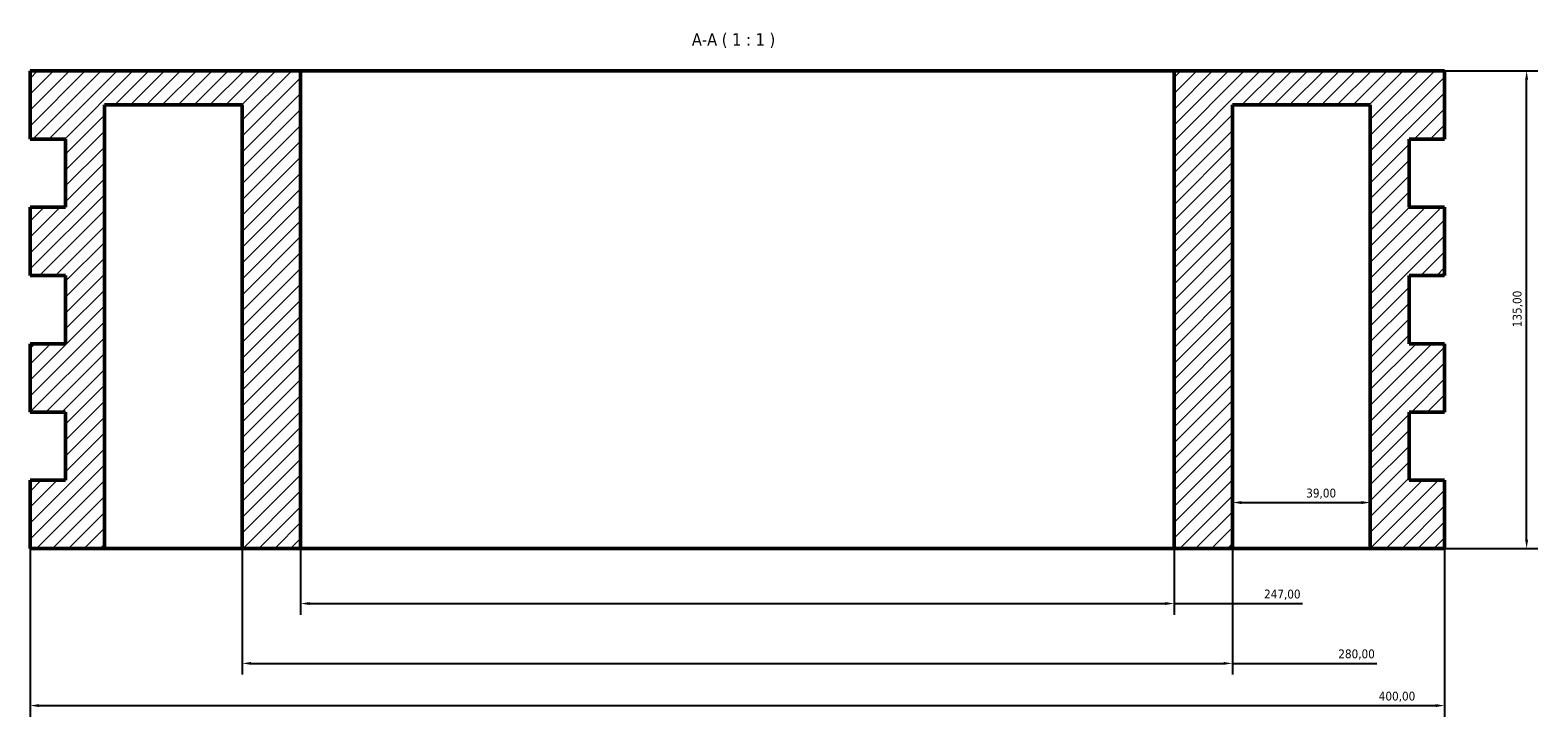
# Model space of a CAD drawing. Header units: millimetres. Extents: x -425 to 1874, y -477 to 1082.
# Tile 2 of 3: x 1382 to 1808, y 164 to 358. Entities that reach past the tile are written whole.
import ezdxf

# ---------------------------------------------------------------- set-up
doc = ezdxf.new("R2010")
doc.units = ezdxf.units.MM
for name, color, linetype, lineweight in [('Dimension (ISO)', 7, 'Continuous', 25), ('Hatch (ISO)', 7, 'Continuous', 18), ('Symbol (ISO)', 7, 'Continuous', 25), ('Visible (ISO)', 7, 'Continuous', 50)]:
    doc.layers.add(name, color=color, linetype=linetype, lineweight=lineweight)
doc.styles.add('Label Text (ISO)', font='tahoma.ttf')
doc.styles.add('Note Text (ISO)', font='tahoma.ttf')
doc.dimstyles.new('Default (ISO)', dxfattribs={"dimtxt": 2.5, "dimasz": 2.5, "dimexe": 3.175, "dimexo": 0, "dimgap": 0.762, "dimtad": 1, "dimrnd": 1e-08, "dimzin": 0, "dimtxsty": 'Note Text (ISO)', "dimcen": 0.09, "dimdle": 10, "dimclrd": 256, "dimclre": 256, "dimclrt": 232, "dimazin": 0, "dimtfac": 1.40208, "dimtmove": 0, "dimatfit": 3, "dimfxl": 1, "dimtolj": 1, "dimtzin": 0, "dimlwd": -1, "dimlwe": -1, "dimarcsym": 0})

# ---------------------------------------------------------------- blocks, each defined once
blk = doc.blocks.new('*D7')
at = {"layer": 'Defpoints', "color": 0, "transparency": 16777216}
for p in [(1382.03, 211.93), (1782.03, 211.93), (1782.03, 167.53)]:
    blk.add_point(p, dxfattribs=at)
at = {"layer": 'Dimension (ISO)', "transparency": 16777216}
for p, q in [((1382.03, 211.93), (1382.03, 164.35)), ((1782.03, 211.93), (1782.03, 164.35)), ((1384.53, 167.53), (1779.53, 167.53))]:
    blk.add_line(p, q, dxfattribs=at)
for points in [[(1384.53, 167.94), (1384.53, 167.11), (1382.03, 167.53)], [(1779.53, 167.94), (1779.53, 167.11), (1782.03, 167.53)]]:
    blk.add_solid(points, dxfattribs=at)
at = {"layer": 'Dimension (ISO)', "color": 232, "true_color": 0xca0064, "transparency": 16777216, "insert": (1763.42, 171.46), "char_height": 2.5, "attachment_point": 1, "style": 'Note Text (ISO)'}
blk.add_mtext('\\A1;400,00', dxfattribs=at)
blk = doc.blocks.new('*D8')
at = {"layer": 'Defpoints', "color": 0, "transparency": 16777216}
for p in [(1442.03, 211.93), (1722.03, 211.93), (1722.03, 179.46)]:
    blk.add_point(p, dxfattribs=at)
at = {"layer": 'Dimension (ISO)', "transparency": 16777216}
for p, q in [((1442.03, 211.93), (1442.03, 176.28)), ((1722.03, 211.93), (1722.03, 176.28)), ((1444.53, 179.46), (1719.53, 179.46)), ((1722.03, 179.46), (1762.84, 179.46))]:
    blk.add_line(p, q, dxfattribs=at)
for points in [[(1444.53, 179.87), (1444.53, 179.04), (1442.03, 179.46)], [(1719.53, 179.87), (1719.53, 179.04), (1722.03, 179.46)]]:
    blk.add_solid(points, dxfattribs=at)
at = {"layer": 'Dimension (ISO)', "color": 232, "true_color": 0xca0064, "transparency": 16777216, "insert": (1751.98, 183.4), "char_height": 2.5, "attachment_point": 1, "style": 'Note Text (ISO)'}
blk.add_mtext('\\A1;280,00', dxfattribs=at)
blk = doc.blocks.new('*D9')
at = {"layer": 'Defpoints', "color": 0, "transparency": 16777216}
for p in [(1458.53, 211.93), (1705.53, 211.93), (1705.53, 196.37)]:
    blk.add_point(p, dxfattribs=at)
at = {"layer": 'Dimension (ISO)', "transparency": 16777216}
for p, q in [((1458.53, 211.93), (1458.53, 193.2)), ((1705.53, 211.93), (1705.53, 193.2)), ((1461.03, 196.37), (1703.03, 196.37)), ((1705.53, 196.37), (1741.84, 196.37))]:
    blk.add_line(p, q, dxfattribs=at)
for points in [[(1461.03, 196.79), (1461.03, 195.96), (1458.53, 196.37)], [(1703.03, 196.79), (1703.03, 195.96), (1705.53, 196.37)]]:
    blk.add_solid(points, dxfattribs=at)
at = {"layer": 'Dimension (ISO)', "color": 232, "true_color": 0xca0064, "transparency": 16777216, "insert": (1730.98, 200.31), "char_height": 2.5, "attachment_point": 1, "style": 'Note Text (ISO)'}
blk.add_mtext('\\A1;247,00', dxfattribs=at)
blk = doc.blocks.new('*D10')
at = {"layer": 'Defpoints', "color": 0, "transparency": 16777216}
for p in [(1782.03, 346.93), (1805.23, 346.93), (1782.03, 211.93)]:
    blk.add_point(p, dxfattribs=at)
at = {"layer": 'Dimension (ISO)', "transparency": 16777216}
for p, q in [((1782.03, 346.93), (1808.41, 346.93)), ((1805.23, 214.43), (1805.23, 344.43)), ((1782.03, 211.93), (1808.41, 211.93))]:
    blk.add_line(p, q, dxfattribs=at)
for points in [[(1804.81, 344.43), (1805.65, 344.43), (1805.23, 346.93)], [(1804.81, 214.43), (1805.65, 214.43), (1805.23, 211.93)]]:
    blk.add_solid(points, dxfattribs=at)
at = {"layer": 'Dimension (ISO)', "color": 232, "true_color": 0xca0064, "transparency": 16777216, "insert": (1801.29, 274.47), "char_height": 2.5, "attachment_point": 1, "rotation": 90, "style": 'Note Text (ISO)'}
blk.add_mtext('\\A1;135,00', dxfattribs=at)
blk = doc.blocks.new('*D11')
at = {"layer": 'Defpoints', "color": 0, "transparency": 16777216}
for p in [(1722.03, 224.92), (1761.03, 224.92), (1761.03, 224.92)]:
    blk.add_point(p, dxfattribs=at)
at = {"layer": 'Dimension (ISO)', "transparency": 16777216}
blk.add_line((1724.53, 224.92), (1758.53, 224.92), dxfattribs=at)
for points in [[(1724.53, 225.33), (1724.53, 224.5), (1722.03, 224.92)], [(1758.53, 225.33), (1758.53, 224.5), (1761.03, 224.92)]]:
    blk.add_solid(points, dxfattribs=at)
at = {"layer": 'Dimension (ISO)', "color": 232, "true_color": 0xca0064, "transparency": 16777216, "insert": (1742.91, 228.85), "char_height": 2.5, "attachment_point": 1, "style": 'Note Text (ISO)'}
blk.add_mtext('\\A1;39,00', dxfattribs=at)

msp = doc.modelspace()

# ---------------------------------------------------------------- hatches: boundary and pattern name
at = {"layer": 'Hatch (ISO)'}
h = msp.add_hatch(dxfattribs=at)
h.set_pattern_fill('ANSI31', color=256, scale=25.4, style=0)
h.set_pattern_definition([(45, (0, 0), (-2.245064, 2.245064), [])])
h.paths.add_polyline_path([(1442.029, 211.927), (1458.529, 211.927), (1458.529, 346.927), (1382.029, 346.927), (1382.029, 327.642), (1392.029, 327.642), (1392.029, 308.356), (1382.029, 308.356), (1382.029, 289.07), (1392.029, 289.07), (1392.029, 269.785), (1382.029, 269.785), (1382.029, 250.499), (1392.029, 250.499), (1392.029, 231.213), (1382.029, 231.213), (1382.029, 211.927), (1403.029, 211.927), (1403.029, 337.285), (1442.029, 337.285)])
h.paths.add_polyline_path([(1705.529, 211.927), (1722.029, 211.927), (1722.029, 337.285), (1761.029, 337.285), (1761.029, 211.927), (1782.029, 211.927), (1782.029, 231.213), (1772.029, 231.213), (1772.029, 250.499), (1782.029, 250.499), (1782.029, 269.785), (1772.029, 269.785), (1772.029, 289.07), (1782.029, 289.07), (1782.029, 308.356), (1772.029, 308.356), (1772.029, 327.642), (1782.029, 327.642), (1782.029, 346.927), (1705.529, 346.927)])

# ---------------------------------------------------------------- linework, layer by layer
at = {"layer": 'Visible (ISO)'}
for p, q in [((1458.529, 346.927), (1382.029, 346.927)), ((1382.029, 346.927), (1382.029, 327.642)), ((1458.529, 211.927), (1458.529, 346.927)), ((1705.529, 346.927), (1458.529, 346.927)), ((1782.029, 346.927), (1705.529, 346.927)), ((1705.529, 346.927), (1705.529, 211.927)), ((1782.029, 327.642), (1782.029, 346.927)), ((1403.029, 211.927), (1403.029, 337.285)), ((1403.029, 337.285), (1442.029, 337.285)), ((1442.029, 337.285), (1442.029, 211.927)), ((1722.029, 211.927), (1722.029, 337.285)), ((1722.029, 337.285), (1761.029, 337.285)), ((1761.029, 337.285), (1761.029, 211.927)), ((1382.029, 327.642), (1392.029, 327.642)), ((1392.029, 327.642), (1392.029, 308.356)), ((1772.029, 308.356), (1772.029, 327.642)), ((1772.029, 327.642), (1782.029, 327.642)), ((1392.029, 308.356), (1382.029, 308.356)), ((1382.029, 308.356), (1382.029, 289.07)), ((1782.029, 308.356), (1772.029, 308.356)), ((1782.029, 289.07), (1782.029, 308.356)), ((1382.029, 289.07), (1392.029, 289.07)), ((1392.029, 289.07), (1392.029, 269.785)), ((1772.029, 269.785), (1772.029, 289.07)), ((1772.029, 289.07), (1782.029, 289.07)), ((1392.029, 269.785), (1382.029, 269.785)), ((1382.029, 269.785), (1382.029, 250.499)), ((1782.029, 269.785), (1772.029, 269.785)), ((1782.029, 250.499), (1782.029, 269.785)), ((1382.029, 250.499), (1392.029, 250.499)), ((1392.029, 250.499), (1392.029, 231.213)), ((1772.029, 231.213), (1772.029, 250.499)), ((1772.029, 250.499), (1782.029, 250.499)), ((1392.029, 231.213), (1382.029, 231.213)), ((1382.029, 231.213), (1382.029, 211.927)), ((1782.029, 231.213), (1772.029, 231.213)), ((1782.029, 211.927), (1782.029, 231.213)), ((1382.029, 211.927), (1403.029, 211.927)), ((1442.029, 211.927), (1403.029, 211.927)), ((1442.029, 211.927), (1458.529, 211.927)), ((1705.529, 211.927), (1458.529, 211.927)), ((1705.529, 211.927), (1722.029, 211.927)), ((1761.029, 211.927), (1722.029, 211.927)), ((1761.029, 211.927), (1782.029, 211.927))]:
    msp.add_line(p, q, dxfattribs=at)

# ---------------------------------------------------------------- texts
at = {"layer": 'Symbol (ISO)', "insert": (1569.166, 353.427), "char_height": 3.5, "attachment_point": 7, "style": 'Label Text (ISO)'}
msp.add_mtext('A-A ( 1 : 1 )', dxfattribs=at)

# ---------------------------------------------------------------- dimensions: what is measured, and where the dimension line sits
at = {"layer": 'Dimension (ISO)'}
for base, p1, p2, angle, override, picture, middle in [((1805.23, 346.927), (1782.029, 211.927), (1782.029, 346.927), 90, {"dimdec": 2, "dimtp": 0, "dimtm": 0, "dimtdec": 2, "dimtofl": 0, "dimatfit": 1}, '*D10', (1805.23, 279.427)), ((1782.029, 167.527), (1382.029, 211.927), (1782.029, 211.927), 180, {"dimdec": 2, "dimtp": 0, "dimtm": 0, "dimtdec": 2, "dimtofl": 0, "dimatfit": 1}, '*D7', (1768.529, 167.527)), ((1722.029, 179.455), (1442.029, 211.927), (1722.029, 211.927), 180, {"dimdec": 2, "dimtp": 0, "dimtm": 0, "dimtdec": 2, "dimtofl": 0, "dimatfit": 2}, '*D8', (1757.029, 179.455))]:
    dim = msp.add_linear_dim(base=base, p1=p1, p2=p2, angle=angle, dimstyle='Default (ISO)', override=override, dxfattribs=at)
    dim.commit()
    dim.dimension.update_dxf_attribs({"geometry": picture, "text_midpoint": middle, "dimtype": 160})
for base, p1, p2, override, picture, middle in [((1761.029, 224.917), (1722.029, 224.917), (1761.029, 224.917), {"dimdec": 2, "dimse1": 1, "dimse2": 1, "dimtp": 0, "dimtm": 0, "dimtdec": 2, "dimtofl": 0, "dimatfit": 1}, '*D11', (1747.029, 224.917)), ((1705.529, 196.372), (1458.529, 211.927), (1705.529, 211.927), {"dimdec": 2, "dimtp": 0, "dimtm": 0, "dimtdec": 2, "dimtofl": 0, "dimatfit": 2}, '*D9', (1736.029, 196.372))]:
    dim = msp.add_linear_dim(base=base, p1=p1, p2=p2, dimstyle='Default (ISO)', override=override, dxfattribs=at)
    dim.commit()
    dim.dimension.update_dxf_attribs({"geometry": picture, "text_midpoint": middle, "dimtype": 160})

doc.saveas('drawing.dxf')
